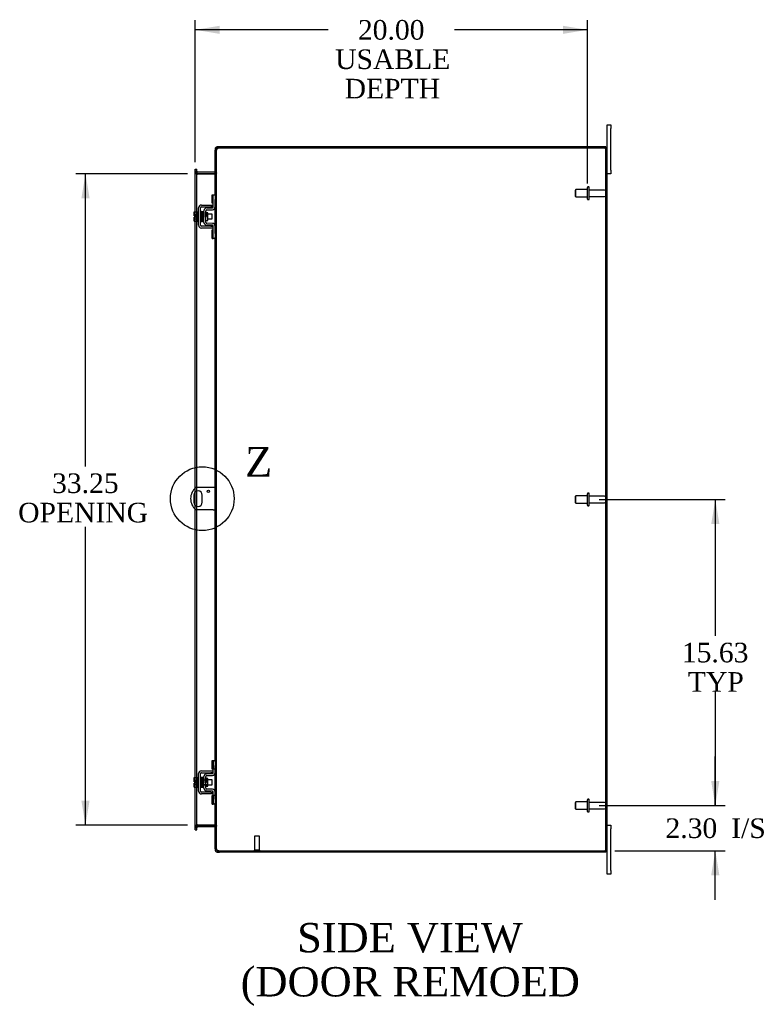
# Model space of a CAD drawing. Header units: inches. Extents: x 19 to 237, y 5 to 158.
# Tile 5 of 8: x 136 to 174, y 53 to 103. Entities that reach past the tile are written whole.
import ezdxf
from ezdxf.enums import TextEntityAlignment as Align
from ezdxf.lldxf.tags import DXFTag

# ---------------------------------------------------------------- set-up
doc = ezdxf.new("R2010")
doc.units = ezdxf.units.IN
doc.header["$MEASUREMENT"] = 0
doc.layers.get('0').update_dxf_attribs({"linetype": 'CONTINUOUS'})
for name, color, linetype in [('COM40153-1', 7, 'CONTINUOUS'), ('COM42667', 7, 'CONTINUOUS'), ('COM42780', 7, 'CONTINUOUS'), ('COM48491', 7, 'CONTINUOUS'), ('COM48519', 7, 'CONTINUOUS'), ('DEFAULT', 7, 'CONTINUOUS'), ('FET07710', 7, 'CONTINUOUS'), ('SCC19011', 7, 'CONTINUOUS'), ('SPR20265', 7, 'CONTINUOUS'), ('STD21878', 7, 'CONTINUOUS'), ('STD26094', 7, 'CONTINUOUS'), ('WAF25035', 7, 'CONTINUOUS')]:
    doc.layers.add(name, color=color, linetype=linetype)
doc.styles.add('SEACAD_TIMES_NEW_ROMAN', font='times.ttf')
tags = doc.linetypes.add('CENTER2', pattern=[1.125, 0.75, -0.125, 0.125, -0.125]).pattern_tags.tags
tags[10:11] = [DXFTag(74, 4), DXFTag(75, 0), DXFTag(340, '0'), DXFTag(46, 0.0), DXFTag(50, 0.0), DXFTag(44, 0.0), DXFTag(45, 0.0)]
tags[8:9] = [DXFTag(74, 4), DXFTag(75, 0), DXFTag(340, '0'), DXFTag(46, 0.0), DXFTag(50, 0.0), DXFTag(44, 0.0), DXFTag(45, 0.0)]
tags[6:7] = [DXFTag(74, 4), DXFTag(75, 0), DXFTag(340, '0'), DXFTag(46, 0.0), DXFTag(50, 0.0), DXFTag(44, 0.0), DXFTag(45, 0.0)]
tags[4:5] = [DXFTag(74, 4), DXFTag(75, 0), DXFTag(340, '0'), DXFTag(46, 0.0), DXFTag(50, 0.0), DXFTag(44, 0.0), DXFTag(45, 0.0)]

# ---------------------------------------------------------------- blocks, each defined once
blk = doc.blocks.new('GDIMGGROUP5')
at = {"layer": 'DEFAULT', "linetype": 'Continuous'}
for points in [[(171.454, 64.101), (171.037, 64.101), (171.245, 62.851)], [(171.454, 59.298), (171.245, 60.548), (171.037, 59.298)]]:
    blk.add_hatch(color=136, dxfattribs=at).paths.add_polyline_path(points)
at = {"layer": 'DEFAULT', "color": 136, "linetype": 'Continuous'}
for p, q in [((171.245, 62.851), (171.245, 65.351)), ((165.316, 62.851), (171.745, 62.851)), ((166.117, 60.548), (171.745, 60.548)), ((171.245, 58.048), (171.245, 60.548))]:
    blk.add_line(p, q, dxfattribs=at)
at = {"layer": 'DEFAULT', "color": 136, "linetype": 'Continuous', "style": 'SEACAD_TIMES_NEW_ROMAN'}
for s, p in [('2.30', (168.703, 62.199)), ('I/S', (172.057, 62.199))]:
    blk.add_text(s, height=1, dxfattribs=at).set_placement(p, align=Align.TOP_LEFT)
blk = doc.blocks.new('GDIMGGROUP6')
at = {"layer": 'DEFAULT', "linetype": 'Continuous'}
for points in [[(171.454, 77.226), (171.245, 78.476), (171.037, 77.226)], [(171.454, 64.101), (171.037, 64.101), (171.245, 62.851)]]:
    blk.add_hatch(color=136, dxfattribs=at).paths.add_polyline_path(points)
at = {"layer": 'DEFAULT', "color": 136, "linetype": 'Continuous'}
for p, q in [((165.316, 78.476), (171.745, 78.476)), ((171.245, 78.476), (171.245, 71.513)), ((171.245, 68.663), (171.245, 62.851)), ((165.316, 62.851), (171.745, 62.851))]:
    blk.add_line(p, q, dxfattribs=at)
at = {"layer": 'DEFAULT', "color": 136, "linetype": 'Continuous', "style": 'SEACAD_TIMES_NEW_ROMAN'}
for s, p in [('15.63', (169.539, 71.163)), ('TYP', (169.847, 69.663))]:
    blk.add_text(s, height=1, dxfattribs=at).set_placement(p, align=Align.TOP_LEFT)
blk = doc.blocks.new('GDIMGGROUP13')
at = {"layer": 'DEFAULT', "linetype": 'Continuous'}
for points in [[(145.962, 102.651), (144.712, 102.442), (145.962, 102.234)], [(163.466, 102.651), (163.466, 102.234), (164.716, 102.442)]]:
    blk.add_hatch(color=136, dxfattribs=at).paths.add_polyline_path(points)
at = {"layer": 'DEFAULT', "color": 136, "linetype": 'Continuous'}
for p, q in [((144.712, 95.696), (144.712, 102.942)), ((164.716, 94.601), (164.716, 102.942)), ((151.497, 102.442), (144.712, 102.442)), ((164.716, 102.442), (157.932, 102.442))]:
    blk.add_line(p, q, dxfattribs=at)
at = {"layer": 'DEFAULT', "color": 136, "linetype": 'Continuous', "style": 'SEACAD_TIMES_NEW_ROMAN'}
for s, p in [('20.00', (153.008, 102.942)), ('USABLE', (151.847, 101.442)), ('DEPTH', (152.333, 99.942))]:
    blk.add_text(s, height=1, dxfattribs=at).set_placement(p, align=Align.TOP_LEFT)
blk = doc.blocks.new('GDIMGGROUP20')
at = {"layer": 'DEFAULT', "linetype": 'Continuous'}
for points in [[(138.9, 93.851), (139.316, 93.851), (139.108, 95.101)], [(138.9, 63.101), (139.108, 61.851), (139.316, 63.101)]]:
    blk.add_hatch(color=136, dxfattribs=at).paths.add_polyline_path(points)
at = {"layer": 'DEFAULT', "color": 136, "linetype": 'Continuous'}
for p, q in [((144.32, 95.101), (138.608, 95.101)), ((139.108, 80.155), (139.108, 95.101)), ((139.108, 61.851), (139.108, 77.081)), ((144.32, 61.851), (138.608, 61.851))]:
    blk.add_line(p, q, dxfattribs=at)
at = {"layer": 'DEFAULT', "color": 136, "linetype": 'Continuous', "style": 'SEACAD_TIMES_NEW_ROMAN'}
for s, p in [('33.25', (137.402, 79.805)), ('OPENING ', (135.672, 78.305))]:
    blk.add_text(s, height=1, dxfattribs=at).set_placement(p, align=Align.TOP_LEFT)
blk = doc.blocks.new('SE1')
at = {"color": 136, "linetype": 'Continuous', "style": 'SEACAD_TIMES_NEW_ROMAN'}
blk.add_text('Z', height=1.5, dxfattribs=at).set_placement((147.251, 81.146), align=Align.TOP_LEFT)
blk = doc.blocks.new('SE')
at = {"layer": 'DEFAULT', "color": 7, "linetype": 'CENTER2'}
blk.add_circle((145.069, 78.516), 1.625, dxfattribs=at)
at = {"layer": 'DEFAULT'}
blk.add_blockref('SE1', (0, 0), dxfattribs=at)

msp = doc.modelspace()

# ---------------------------------------------------------------- linework, layer by layer
at = {"layer": 'COM40153-1', "color": 7}
for p, q in [((145.617, 79.078), (144.729, 79.078)), ((145.725, 79.078), (145.617, 79.078)), ((144.632, 78.697), (144.632, 78.334)), ((145.069, 78.334), (145.069, 78.697)), ((145.617, 77.953), (144.729, 77.953)), ((145.617, 77.953), (145.725, 77.953))]:
    msp.add_line(p, q, dxfattribs=at)
msp.add_circle((145.381, 78.891), 0.0625, dxfattribs=at)
for centre, radius, start, end in [((145.225, 78.516), 0.75, 131.4096, 228.5904), ((144.85, 78.697), 0.218, 0, 180), ((144.85, 78.334), 0.218, 180, 0)]:
    msp.add_arc(centre, radius, start, end, dxfattribs=at)
at = {"layer": 'COM42667', "color": 7}
for p, q in [((145.023, 93.502), (145.505, 93.502)), ((145.505, 93.502), (145.63, 93.502)), ((144.88, 92.468), (144.88, 93.359)), ((144.975, 92.468), (144.975, 93.359)), ((145.023, 93.407), (145.505, 93.407)), ((145.63, 93.407), (145.505, 93.407)), ((145.505, 92.42), (145.023, 92.42)), ((145.505, 92.325), (145.023, 92.325)), ((145.505, 92.42), (145.63, 92.42)), ((145.63, 92.325), (145.505, 92.325)), ((144.88, 63.592), (144.88, 64.483)), ((144.975, 63.592), (144.975, 64.483)), ((145.023, 64.626), (145.505, 64.626)), ((145.023, 64.531), (145.505, 64.531)), ((145.505, 64.626), (145.63, 64.626)), ((145.63, 64.531), (145.505, 64.531)), ((145.505, 63.544), (145.023, 63.544)), ((145.505, 63.449), (145.023, 63.449)), ((145.505, 63.544), (145.63, 63.544)), ((145.63, 63.449), (145.505, 63.449))]:
    msp.add_line(p, q, dxfattribs=at)
for centre, radius, start, end in [((145.023, 93.359), 0.143, 90, 180), ((145.023, 93.359), 0.048, 90, 180), ((145.023, 92.468), 0.143, 180, 270), ((145.023, 92.468), 0.048, 180, 270), ((145.023, 64.483), 0.143, 90, 180), ((145.023, 64.483), 0.048, 90, 180), ((145.023, 63.592), 0.143, 180, 270), ((145.023, 63.592), 0.048, 180, 270)]:
    msp.add_arc(centre, radius, start, end, dxfattribs=at)
at = {"layer": 'COM42780', "color": 7}
for p, q in [((145.566, 93.592), (145.566, 94.029)), ((145.566, 94.029), (145.616, 94.029)), ((145.63, 94.029), (145.616, 94.029)), ((145.63, 93.779), (145.63, 94.029)), ((145.63, 94.029), (145.725, 94.029)), ((145.725, 93.982), (145.725, 93.779)), ((145.616, 93.592), (145.566, 93.592)), ((145.616, 93.592), (145.63, 93.592)), ((145.63, 93.407), (145.63, 93.779)), ((145.725, 93.407), (145.725, 93.779)), ((145.153, 92.617), (145.153, 93.211)), ((145.248, 92.617), (145.248, 93.211)), ((145.343, 93.109), (145.273, 93.109)), ((145.294, 93.354), (145.583, 93.359)), ((145.296, 93.259), (145.585, 93.264)), ((145.343, 92.719), (145.343, 93.109)), ((145.248, 92.719), (145.343, 92.719)), ((145.583, 92.469), (145.294, 92.474)), ((145.585, 92.564), (145.296, 92.569)), ((145.566, 91.798), (145.566, 92.235)), ((145.566, 92.235), (145.616, 92.235)), ((145.63, 92.235), (145.616, 92.235)), ((145.63, 92.048), (145.63, 92.421)), ((145.63, 91.798), (145.63, 92.048)), ((145.725, 92.048), (145.725, 92.421)), ((145.725, 92.048), (145.725, 91.845)), ((145.566, 91.798), (145.616, 91.798)), ((145.616, 91.798), (145.63, 91.798)), ((145.725, 91.798), (145.63, 91.798)), ((145.566, 64.716), (145.566, 65.153)), ((145.566, 65.153), (145.616, 65.153)), ((145.63, 65.153), (145.616, 65.153)), ((145.63, 64.903), (145.63, 65.153)), ((145.63, 65.153), (145.725, 65.153)), ((145.63, 64.531), (145.63, 64.903)), ((145.633, 64.716), (145.633, 65.153)), ((145.725, 65.106), (145.725, 64.903)), ((145.725, 64.531), (145.725, 64.903)), ((145.153, 63.741), (145.153, 64.335)), ((145.248, 63.741), (145.248, 64.335)), ((145.294, 64.478), (145.583, 64.483)), ((145.296, 64.383), (145.585, 64.388)), ((145.616, 64.716), (145.566, 64.716)), ((145.616, 64.716), (145.63, 64.716)), ((145.725, 64.716), (145.63, 64.716)), ((145.153, 64.163), (145.343, 64.163)), ((145.343, 64.144), (145.153, 64.144)), ((145.153, 63.931), (145.343, 63.931)), ((145.153, 63.913), (145.343, 63.913)), ((145.273, 64.233), (145.248, 64.233)), ((145.248, 63.843), (145.343, 63.843)), ((145.343, 64.233), (145.273, 64.233)), ((145.343, 63.843), (145.343, 64.233)), ((145.583, 63.593), (145.294, 63.598)), ((145.585, 63.688), (145.296, 63.693)), ((145.566, 62.922), (145.566, 63.359)), ((145.566, 63.359), (145.616, 63.359)), ((145.63, 63.359), (145.616, 63.359)), ((145.63, 63.172), (145.63, 63.545)), ((145.725, 63.359), (145.63, 63.359)), ((145.633, 62.922), (145.633, 63.359)), ((145.725, 63.172), (145.725, 63.545)), ((145.566, 62.922), (145.616, 62.922)), ((145.616, 62.922), (145.63, 62.922)), ((145.631, 63.228), (145.63, 63.228)), ((145.631, 63.197), (145.63, 63.197)), ((145.63, 62.922), (145.63, 63.172)), ((145.631, 63.118), (145.63, 63.118)), ((145.631, 63.113), (145.63, 63.113)), ((145.631, 63.088), (145.63, 63.088)), ((145.631, 63.054), (145.63, 63.054)), ((145.725, 62.922), (145.63, 62.922)), ((145.631, 63.228), (145.631, 63.113)), ((145.631, 63.113), (145.631, 63.088)), ((145.631, 63.088), (145.631, 63.054)), ((145.725, 63.172), (145.725, 62.969))]:
    msp.add_line(p, q, dxfattribs=at)
for centre, radius, start, end in [((145.296, 93.211), 0.143, 91, 180), ((145.296, 93.211), 0.048, 91, 180), ((145.582, 93.407), 0.048, 271, 0), ((145.582, 93.407), 0.143, 271, 0), ((145.296, 92.617), 0.143, 180, 269), ((145.296, 92.617), 0.048, 180, 269), ((145.582, 92.421), 0.048, 0, 89), ((145.582, 92.421), 0.143, 0, 89), ((145.296, 64.335), 0.143, 91, 180), ((145.296, 64.335), 0.048, 91, 180), ((145.582, 64.531), 0.048, 271, 0), ((145.582, 64.531), 0.143, 271, 0), ((145.296, 63.741), 0.143, 180, 269), ((145.296, 63.741), 0.048, 180, 269), ((145.582, 63.545), 0.048, 0, 89), ((145.582, 63.545), 0.143, 0, 89)]:
    msp.add_arc(centre, radius, start, end, dxfattribs=at)
at = {"layer": 'COM48491', "color": 7}
for p, q in [((145.797, 96.299), (145.725, 96.299)), ((145.725, 93.982), (145.725, 96.299)), ((145.797, 96.299), (145.803, 96.331)), ((145.797, 60.653), (145.797, 96.299)), ((165.617, 96.404), (145.951, 96.404)), ((165.617, 96.404), (165.725, 96.404)), ((165.653, 60.548), (165.653, 96.404)), ((165.725, 60.548), (165.725, 96.404)), ((144.712, 95.196), (144.712, 95.236)), ((144.784, 95.236), (144.712, 95.236)), ((144.712, 93.155), (144.712, 95.196)), ((144.784, 95.161), (144.712, 95.161)), ((144.784, 95.236), (144.784, 95.196)), ((144.784, 93.155), (144.784, 95.196)), ((144.808, 95.076), (144.784, 95.076)), ((144.808, 95.076), (144.82, 95.076)), ((145.689, 95.076), (144.82, 95.076)), ((145.689, 95.076), (145.699, 95.076)), ((145.699, 95.076), (145.72, 95.076)), ((145.725, 95.15), (145.797, 95.15)), ((144.712, 92.948), (144.712, 93.155)), ((144.784, 92.673), (144.784, 93.155)), ((145.725, 92.421), (145.725, 93.407)), ((144.712, 92.88), (144.712, 92.948)), ((144.712, 92.673), (144.712, 92.88)), ((144.712, 79.063), (144.712, 92.673)), ((144.784, 79.078), (144.784, 92.673)), ((145.725, 65.106), (145.725, 91.845)), ((144.712, 78.867), (144.712, 79.063)), ((144.784, 78.905), (144.784, 79.078)), ((144.784, 78.126), (144.784, 78.905)), ((144.712, 78.165), (144.712, 78.867)), ((144.712, 77.969), (144.712, 78.165)), ((144.712, 64.279), (144.712, 77.969)), ((144.784, 77.953), (144.784, 78.126)), ((144.784, 64.279), (144.784, 77.953)), ((145.725, 63.545), (145.725, 64.531)), ((144.712, 64.072), (144.712, 64.279)), ((144.712, 64.004), (144.712, 64.072)), ((144.712, 63.797), (144.712, 64.004)), ((144.784, 63.797), (144.784, 64.279)), ((144.712, 61.755), (144.712, 63.797)), ((144.784, 61.755), (144.784, 63.797)), ((145.725, 60.653), (145.725, 62.969)), ((144.808, 61.876), (144.784, 61.876)), ((144.82, 61.876), (144.808, 61.876)), ((144.82, 61.876), (145.689, 61.876)), ((145.699, 61.876), (145.689, 61.876)), ((145.699, 61.876), (145.72, 61.876)), ((144.784, 61.791), (144.712, 61.791)), ((144.712, 61.715), (144.712, 61.755)), ((144.712, 61.715), (144.784, 61.715)), ((144.784, 61.755), (144.784, 61.715)), ((145.725, 61.802), (145.797, 61.802)), ((145.797, 60.653), (145.725, 60.653)), ((145.803, 60.62), (145.797, 60.653)), ((145.951, 60.548), (165.617, 60.548)), ((165.725, 60.548), (165.617, 60.548))]:
    msp.add_line(p, q, dxfattribs=at)
for centre, radius, start, end in [((145.773, 96.295), 0.0474, 129.5351, 175.4044), ((145.879, 96.159), 0.219, 101.9896, 128.4732), ((145.894, 96.299), 0.0967, 128.9792, 160.4725), ((145.951, 96.154), 0.25, 90, 118.1546), ((144.973, 95.168), 0.189, 182.2399, 209.1867), ((145.583, 95.158), 0.142, 324.6894, 356.6558), ((144.973, 61.784), 0.189, 150.8133, 177.7601), ((145.583, 61.793), 0.142, 3.3442, 35.3106), ((145.773, 60.657), 0.0474, 184.5956, 230.4649), ((145.894, 60.652), 0.0967, 199.5275, 231.0208), ((145.951, 60.798), 0.25, 241.8454, 270)]:
    msp.add_arc(centre, radius, start, end, dxfattribs=at)
for points, knots in [([(144.712, 95.161), (144.712, 95.153), (144.714, 95.146), (144.721, 95.132), (144.726, 95.125), (144.738, 95.111), (144.746, 95.104), (144.764, 95.09), (144.773, 95.083), (144.784, 95.076)], [0, 0, 0, 0, 0.25, 0.25, 0.5, 0.5, 0.75, 0.75, 1, 1, 1, 1]), ([(145.797, 95.15), (145.797, 95.144), (145.795, 95.138), (145.788, 95.125), (145.783, 95.119), (145.769, 95.107), (145.76, 95.101), (145.741, 95.088), (145.731, 95.082), (145.72, 95.076)], [0, 0, 0, 0, 0.25, 0.25, 0.5, 0.5, 0.75, 0.75, 1, 1, 1, 1]), ([(145.72, 95.076), (145.731, 95.082), (145.741, 95.088), (145.76, 95.101), (145.769, 95.107), (145.783, 95.119), (145.788, 95.125), (145.795, 95.138), (145.797, 95.144), (145.797, 95.15)], [0, 0, 0, 0, 0.25, 0.25, 0.5, 0.5, 0.75, 0.75, 1, 1, 1, 1]), ([(144.784, 61.876), (144.773, 61.868), (144.764, 61.861), (144.746, 61.847), (144.738, 61.84), (144.726, 61.826), (144.721, 61.819), (144.714, 61.805), (144.712, 61.798), (144.712, 61.791)], [0, 0, 0, 0, 0.25, 0.25, 0.5, 0.5, 0.75, 0.75, 1, 1, 1, 1]), ([(145.72, 61.876), (145.731, 61.869), (145.741, 61.863), (145.76, 61.851), (145.769, 61.845), (145.783, 61.832), (145.788, 61.826), (145.795, 61.814), (145.797, 61.808), (145.797, 61.802)], [0, 0, 0, 0, 0.25, 0.25, 0.5, 0.5, 0.75, 0.75, 1, 1, 1, 1]), ([(145.797, 61.802), (145.797, 61.808), (145.795, 61.814), (145.788, 61.826), (145.783, 61.832), (145.769, 61.845), (145.76, 61.851), (145.741, 61.863), (145.731, 61.869), (145.72, 61.876)], [0, 0, 0, 0, 0.25, 0.25, 0.5, 0.5, 0.75, 0.75, 1, 1, 1, 1]), ([(145.742, 60.62), (145.744, 60.619), (145.746, 60.617), (145.75, 60.614), (145.754, 60.611), (145.758, 60.608), (145.763, 60.605), (145.768, 60.602), (145.773, 60.599), (145.781, 60.596), (145.791, 60.591), (145.803, 60.587), (145.814, 60.583), (145.824, 60.58), (145.83, 60.578), (145.833, 60.577)], [0, 0, 0, 0, 0.058508, 0.117588, 0.177234, 0.23744, 0.298196, 0.359495, 0.421327, 0.483683, 0.609872, 0.738031, 0.824554, 0.911887, 1, 1, 1, 1])]:
    msp.add_open_spline(points, degree=3, knots=knots, dxfattribs=at)
at = {"layer": 'COM48519', "color": 7}
for p, q in [((145.725, 96.368), (145.725, 96.299)), ((145.797, 96.368), (145.725, 96.368)), ((145.803, 96.387), (145.797, 96.368)), ((145.797, 96.368), (145.797, 96.299)), ((145.833, 96.404), (145.833, 96.476)), ((145.951, 96.476), (145.833, 96.476)), ((145.951, 96.404), (145.833, 96.404)), ((165.653, 96.476), (145.951, 96.476)), ((165.653, 96.404), (165.653, 96.476)), ((144.712, 95.331), (144.784, 95.331)), ((144.712, 95.26), (144.712, 95.331)), ((144.712, 95.236), (144.712, 95.26)), ((144.784, 95.209), (144.712, 95.209)), ((144.784, 95.26), (144.784, 95.331)), ((144.784, 95.236), (144.784, 95.26)), ((144.79, 95.124), (144.784, 95.107)), ((144.808, 95.175), (144.79, 95.124)), ((145.689, 95.173), (144.82, 95.173)), ((145.689, 95.101), (144.82, 95.101)), ((145.699, 95.174), (145.72, 95.105)), ((145.725, 95.209), (145.797, 95.209)), ((144.79, 61.827), (144.784, 61.844)), ((144.808, 61.777), (144.79, 61.827)), ((144.82, 61.851), (145.689, 61.851)), ((145.699, 61.777), (145.72, 61.846)), ((144.784, 61.743), (144.712, 61.743)), ((144.712, 61.691), (144.712, 61.715)), ((144.712, 61.621), (144.712, 61.691)), ((144.712, 61.621), (144.784, 61.621)), ((144.784, 61.691), (144.784, 61.715)), ((144.784, 61.621), (144.784, 61.691)), ((144.82, 61.779), (145.689, 61.779)), ((145.725, 61.743), (145.797, 61.743)), ((145.725, 60.653), (145.725, 60.584)), ((145.797, 60.584), (145.725, 60.584)), ((145.797, 60.653), (145.797, 60.584)), ((145.797, 60.584), (145.803, 60.564)), ((145.833, 60.548), (145.833, 60.476)), ((145.833, 60.548), (145.951, 60.548)), ((145.833, 60.476), (145.951, 60.476)), ((165.653, 60.476), (145.951, 60.476)), ((165.653, 60.548), (165.653, 60.476))]:
    msp.add_line(p, q, dxfattribs=at)
for centre, radius, start, end in [((145.833, 96.368), 0.108, 147.3569, 180), ((145.833, 96.368), 0.108, 90, 147.3569), ((145.833, 96.368), 0.036, 90, 147.3569), ((144.82, 95.209), 0.108, 180, 250.2179), ((144.82, 95.209), 0.036, 180, 250.2179), ((144.82, 95.209), 0.108, 250.2179, 257.0013), ((144.82, 95.209), 0.108, 257.0013, 270), ((144.82, 95.209), 0.036, 250.2179, 270), ((145.689, 95.209), 0.036, 270, 286.2205), ((145.689, 95.209), 0.108, 270, 286.2205), ((145.689, 95.209), 0.036, 286.2205, 360), ((145.689, 95.209), 0.108, 286.2205, 360), ((144.82, 61.743), 0.108, 109.7821, 180), ((144.82, 61.743), 0.108, 102.9987, 109.7821), ((144.82, 61.743), 0.108, 90, 102.9987), ((145.689, 61.743), 0.108, 73.7795, 90), ((145.689, 61.743), 0.108, 0, 73.7795), ((144.82, 61.743), 0.036, 109.7821, 180), ((144.82, 61.743), 0.036, 90, 109.7821), ((145.689, 61.743), 0.036, 73.7795, 90), ((145.689, 61.743), 0.036, 0, 73.7795), ((145.833, 60.584), 0.108, 180, 212.6431), ((145.833, 60.584), 0.108, 212.6431, 270), ((145.833, 60.584), 0.036, 212.6431, 270)]:
    msp.add_arc(centre, radius, start, end, dxfattribs=at)
at = {"layer": 'FET07710', "color": 7}
for p, q in [((165.725, 97.413), (165.725, 97.601)), ((165.725, 97.601), (165.912, 97.601)), ((165.912, 97.601), (165.912, 97.413)), ((165.725, 96.404), (165.725, 97.413)), ((165.912, 95.288), (165.912, 97.413)), ((165.912, 95.101), (165.725, 95.101)), ((165.912, 95.288), (165.912, 95.101)), ((165.725, 61.851), (165.912, 61.851)), ((165.912, 61.851), (165.912, 61.663)), ((165.912, 59.538), (165.912, 61.663)), ((165.725, 59.538), (165.725, 60.548)), ((165.725, 59.351), (165.725, 59.538)), ((165.912, 59.351), (165.725, 59.351)), ((165.912, 59.538), (165.912, 59.351))]:
    msp.add_line(p, q, dxfattribs=at)
at = {"layer": 'SCC19011', "color": 7}
for p, q in [((144.654, 93.155), (144.835, 93.155)), ((144.654, 93.023), (144.654, 93.155)), ((144.654, 93.023), (144.835, 93.023)), ((144.654, 92.948), (144.654, 93.023)), ((144.998, 93.036), (144.975, 93.036)), ((145.048, 93.036), (145.033, 93.036)), ((145.098, 93.036), (145.083, 93.036)), ((145.148, 93.036), (145.133, 93.036)), ((145.567, 93.036), (145.343, 93.036)), ((145.567, 92.792), (145.567, 93.036)), ((144.749, 92.948), (144.654, 92.948)), ((144.654, 92.805), (144.654, 92.88)), ((144.749, 92.88), (144.654, 92.88)), ((144.654, 92.805), (144.835, 92.805)), ((144.654, 92.673), (144.654, 92.805)), ((144.654, 92.673), (144.835, 92.673)), ((144.749, 92.88), (144.749, 92.948)), ((144.975, 92.792), (145.007, 92.792)), ((145.042, 92.792), (145.057, 92.792)), ((145.092, 92.792), (145.107, 92.792)), ((145.142, 92.792), (145.153, 92.792)), ((145.343, 92.792), (145.567, 92.792)), ((144.654, 64.279), (144.835, 64.279)), ((144.654, 64.147), (144.654, 64.279)), ((144.654, 64.147), (144.835, 64.147)), ((144.654, 64.072), (144.654, 64.147)), ((144.749, 64.072), (144.654, 64.072)), ((144.654, 63.929), (144.654, 64.004)), ((144.749, 64.004), (144.654, 64.004)), ((144.654, 63.929), (144.835, 63.929)), ((144.654, 63.797), (144.654, 63.929)), ((144.749, 64.004), (144.749, 64.072)), ((144.998, 64.16), (144.975, 64.16)), ((144.975, 63.916), (145.007, 63.916)), ((145.048, 64.16), (145.033, 64.16)), ((145.042, 63.916), (145.057, 63.916)), ((145.098, 64.16), (145.083, 64.16)), ((145.092, 63.916), (145.107, 63.916)), ((145.148, 64.16), (145.133, 64.16)), ((145.142, 63.916), (145.153, 63.916)), ((145.567, 64.16), (145.343, 64.16)), ((145.343, 63.916), (145.567, 63.916)), ((145.567, 63.916), (145.567, 64.16)), ((144.654, 63.797), (144.835, 63.797))]:
    msp.add_line(p, q, dxfattribs=at)
at = {"layer": 'SPR20265', "color": 7}
for p, q in [((145.252, 92.914), (145.287, 92.914)), ((145.252, 64.038), (145.287, 64.038))]:
    msp.add_line(p, q, dxfattribs=at)
for centre, radius, start, end in [((149.925, 92.736), 4.954, 175.1676, 176.5222), ((145.107, 93.138), 0.0181, 0.2962, 180.6354), ((149.897, 92.737), 4.891, 179.5941, 179.9583), ((149.925, 63.86), 4.954, 175.1676, 176.5222), ((149.897, 63.861), 4.891, 179.5941, 179.9583), ((145.107, 64.262), 0.0181, 0.2962, 180.6354)]:
    msp.add_arc(centre, radius, start, end, dxfattribs=at)
for centre, start_param, end_param in [((144.989, 92.741), 0, 2.474646), ((144.989, 92.741), 3.808539, 6.283185), ((144.989, 63.865), 0, 2.474646), ((144.989, 63.865), 3.808539, 6.283185)]:
    msp.add_ellipse(centre, major_axis=(0.0175, 0), ratio=0.707107, start_param=start_param, end_param=end_param, dxfattribs=at)
for points, knots in [([(145.024, 93.154), (145.024, 93.155), (145.024, 93.157), (145.024, 93.16), (145.023, 93.162), (145.021, 93.165), (145.019, 93.167), (145.016, 93.169), (145.013, 93.171), (145.009, 93.172), (145.003, 93.171), (144.995, 93.167), (144.989, 93.159), (144.989, 93.153), (144.988, 93.15)], [0, 0, 0, 0, 0.03948, 0.078027, 0.11705, 0.157795, 0.20119, 0.247813, 0.297965, 0.351797, 0.472995, 0.624898, 0.803476, 1, 1, 1, 1]), ([(144.99, 93.15), (144.991, 93.151), (144.992, 93.148), (144.995, 93.117), (144.997, 93.063), (144.999, 93.008), (145.001, 92.961), (145.002, 92.911), (145.004, 92.86), (145.006, 92.81), (145.008, 92.765), (145.009, 92.726), (145.011, 92.696), (145.013, 92.678), (145.014, 92.676), (145.015, 92.675)], [0.041658, 0.041658, 0.041658, 0.041658, 0.1062331, 0.2177365, 0.3345116, 0.3951575, 0.4571173, 0.5204025, 0.5850154, 0.650919, 0.7181243, 0.7866617, 0.856475, 0.927577, 0.9945625, 0.9945625, 0.9945625, 0.9945625]), ([(145.05, 92.679), (145.049, 92.681), (145.047, 92.686), (145.044, 92.729), (145.042, 92.789), (145.04, 92.847), (145.038, 92.896), (145.036, 92.946), (145.035, 92.996), (145.033, 93.044), (145.031, 93.086), (145.029, 93.121), (145.027, 93.146), (145.026, 93.157), (145.025, 93.157), (145.024, 93.157)], [0.0084013, 0.0084013, 0.0084013, 0.0084013, 0.1047673, 0.2149815, 0.3308118, 0.3911182, 0.4528716, 0.5160814, 0.5807303, 0.6468516, 0.7144807, 0.783578, 0.8541849, 0.926338, 0.9626406, 0.9626406, 0.9626406, 0.9626406]), ([(145.039, 93.148), (145.038, 93.144), (145.036, 93.122), (145.034, 93.08), (145.033, 93.054), (145.032, 93.052)], [0.1075026, 0.1075026, 0.1075026, 0.1075026, 0.219859, 0.336958, 0.3455788, 0.3455788, 0.3455788, 0.3455788]), ([(145.077, 93.139), (145.076, 93.144), (145.075, 93.151), (145.068, 93.16), (145.063, 93.163), (145.058, 93.164), (145.055, 93.163), (145.051, 93.162), (145.047, 93.16), (145.044, 93.158), (145.042, 93.154), (145.041, 93.15), (145.041, 93.147), (145.041, 93.146)], [0, 0, 0, 0, 0.337377, 0.476585, 0.593946, 0.643993, 0.690857, 0.738213, 0.787078, 0.837877, 0.890521, 0.944659, 1, 1, 1, 1]), ([(145.041, 93.141), (145.042, 93.133), (145.044, 93.118), (145.047, 93.063), (145.05, 92.992), (145.052, 92.912), (145.055, 92.833), (145.058, 92.763), (145.061, 92.709), (145.062, 92.695), (145.063, 92.687)], [0, 0, 0, 0, 0.125356, 0.250547, 0.375714, 0.500726, 0.625702, 0.75054, 0.875328, 1, 1, 1, 1]), ([(145.098, 92.689), (145.097, 92.697), (145.096, 92.711), (145.093, 92.764), (145.09, 92.833), (145.087, 92.912), (145.085, 92.992), (145.082, 93.063), (145.079, 93.119), (145.077, 93.135), (145.076, 93.143)], [0, 0, 0, 0, 0.123677, 0.247763, 0.372182, 0.497025, 0.622181, 0.747773, 0.873664, 1, 1, 1, 1]), ([(145.09, 93.141), (145.089, 93.138), (145.087, 93.131), (145.084, 93.093), (145.083, 93.061), (145.082, 93.049)], [0, 0, 0, 0, 0.1069729, 0.2190176, 0.2772299, 0.2772299, 0.2772299, 0.2772299]), ([(145.09, 93.137), (145.091, 93.135), (145.093, 93.129), (145.096, 93.086), (145.099, 93.017), (145.101, 92.943), (145.104, 92.881), (145.105, 92.834), (145.107, 92.79), (145.109, 92.751), (145.111, 92.72), (145.113, 92.698), (145.114, 92.689), (145.115, 92.689), (145.115, 92.689)], [0.0031575, 0.0031575, 0.0031575, 0.0031575, 0.106276, 0.2177664, 0.3343795, 0.4562757, 0.5195077, 0.5840716, 0.6500082, 0.7172741, 0.7858907, 0.8559002, 0.9272657, 0.9562295, 0.9562295, 0.9562295, 0.9562295]), ([(145.149, 92.697), (145.149, 92.697), (145.148, 92.699), (145.145, 92.725), (145.143, 92.773), (145.141, 92.824), (145.139, 92.867), (145.137, 92.914), (145.136, 92.961), (145.134, 93.008), (145.132, 93.052), (145.13, 93.089), (145.128, 93.118), (145.127, 93.137), (145.125, 93.14), (145.125, 93.141)], [0.0493682, 0.0493682, 0.0493682, 0.0493682, 0.1041505, 0.2141198, 0.3297994, 0.3901531, 0.4519694, 0.5152557, 0.5800319, 0.6463064, 0.7140466, 0.7832821, 0.8540388, 0.9262663, 0.9997798, 0.9997798, 0.9997798, 0.9997798]), ([(145.15, 93.147), (145.149, 93.147), (145.145, 93.145), (145.139, 93.136), (145.138, 93.125), (145.135, 93.099), (145.134, 93.067), (145.133, 93.046), (145.132, 93.036)], [0.5101981, 0.5101981, 0.5101981, 0.5101981, 0.5126381, 0.5301382, 0.5631975, 0.6133029, 0.6453829, 0.6718832, 0.6718832, 0.6718832, 0.6718832]), ([(145.143, 93.121), (145.143, 93.12), (145.143, 93.114), (145.145, 93.09), (145.147, 93.052), (145.149, 93.009), (145.151, 92.955), (145.152, 92.913), (145.153, 92.889), (145.153, 92.887)], [0.5252176, 0.5252176, 0.5252176, 0.5252176, 0.5500519, 0.604828, 0.6390024, 0.6775462, 0.720453, 0.7677407, 0.7732337, 0.7732337, 0.7732337, 0.7732337]), ([(145.275, 93.116), (145.275, 93.117), (145.275, 93.12), (145.273, 93.124), (145.271, 93.127), (145.268, 93.13), (145.264, 93.132), (145.259, 93.133), (145.254, 93.133), (145.25, 93.131), (145.248, 93.13)], [0, 0, 0, 0, 0.0589773, 0.1211115, 0.1849679, 0.2490189, 0.31194, 0.3728411, 0.4898099, 0.5959107, 0.5959107, 0.5959107, 0.5959107]), ([(145.248, 93.01), (145.249, 93.005), (145.249, 92.987), (145.251, 92.954), (145.252, 92.929), (145.252, 92.914)], [0.6947227, 0.6947227, 0.6947227, 0.6947227, 0.7496304, 0.874808, 1, 1, 1, 1]), ([(145.287, 92.914), (145.287, 92.929), (145.286, 92.955), (145.284, 92.995), (145.282, 93.032), (145.281, 93.064), (145.279, 93.089), (145.277, 93.108), (145.276, 93.117), (145.275, 93.118), (145.275, 93.118)], [0, 0, 0, 0, 0.1236932, 0.2477957, 0.3722334, 0.4970307, 0.6222178, 0.7477992, 0.8737106, 0.9604174, 0.9604174, 0.9604174, 0.9604174]), ([(145.014, 92.677), (145.015, 92.675), (145.015, 92.673), (145.016, 92.669), (145.019, 92.665), (145.023, 92.662), (145.029, 92.659), (145.036, 92.659), (145.042, 92.662), (145.047, 92.666), (145.05, 92.672), (145.05, 92.676), (145.051, 92.678)], [0, 0, 0, 0, 0.065589, 0.134096, 0.204, 0.273642, 0.405923, 0.527776, 0.652215, 0.775569, 0.89228, 1, 1, 1, 1]), ([(145.05, 92.675), (145.051, 92.679), (145.053, 92.687), (145.055, 92.729), (145.057, 92.763), (145.057, 92.776)], [0, 0, 0, 0, 0.1087369, 0.2223139, 0.2823724, 0.2823724, 0.2823724, 0.2823724]), ([(145.063, 92.691), (145.063, 92.686), (145.064, 92.679), (145.071, 92.671), (145.077, 92.668), (145.082, 92.668), (145.085, 92.668), (145.089, 92.669), (145.092, 92.671), (145.095, 92.674), (145.098, 92.677), (145.099, 92.681), (145.099, 92.684), (145.099, 92.685)], [0, 0, 0, 0, 0.324319, 0.462115, 0.581304, 0.633213, 0.682431, 0.732423, 0.783847, 0.836789, 0.89085, 0.94542, 1, 1, 1, 1]), ([(145.101, 92.685), (145.102, 92.689), (145.104, 92.712), (145.106, 92.754), (145.107, 92.78), (145.107, 92.782)], [0.1097302, 0.1097302, 0.1097302, 0.1097302, 0.2224256, 0.3403895, 0.3502806, 0.3502806, 0.3502806, 0.3502806]), ([(145.115, 92.69), (145.116, 92.689), (145.116, 92.687), (145.117, 92.685), (145.119, 92.682), (145.121, 92.68), (145.123, 92.678), (145.126, 92.676), (145.131, 92.675), (145.137, 92.676), (145.144, 92.68), (145.15, 92.688), (145.151, 92.694), (145.152, 92.698)], [0.0423433, 0.0423433, 0.0423433, 0.0423433, 0.0780693, 0.1166064, 0.1566075, 0.1991192, 0.2448555, 0.2942488, 0.3475582, 0.468612, 0.6213089, 0.801496, 1, 1, 1, 1]), ([(145.249, 92.702), (145.25, 92.705), (145.251, 92.71), (145.252, 92.717), (145.252, 92.72)], [0.53014438, 0.53014438, 0.53014438, 0.53014438, 0.5577634, 0.5731101, 0.5731101, 0.5731101, 0.5731101]), ([(145.024, 64.28), (145.024, 64.28), (145.024, 64.281), (145.024, 64.284), (145.023, 64.286), (145.021, 64.289), (145.019, 64.291), (145.016, 64.293), (145.013, 64.295), (145.009, 64.296), (145.003, 64.295), (144.995, 64.291), (144.989, 64.283), (144.989, 64.277), (144.988, 64.274)], [0.0247586, 0.0247586, 0.0247586, 0.0247586, 0.0394799, 0.0780267, 0.1170502, 0.1577954, 0.2011902, 0.2478129, 0.2979655, 0.3517973, 0.4729948, 0.6248981, 0.8034762, 1, 1, 1, 1]), ([(144.99, 64.274), (144.991, 64.275), (144.992, 64.272), (144.995, 64.241), (144.997, 64.187), (144.999, 64.132), (145.001, 64.085), (145.002, 64.035), (145.004, 63.984), (145.006, 63.934), (145.008, 63.889), (145.009, 63.85), (145.011, 63.82), (145.013, 63.802), (145.014, 63.8), (145.015, 63.799)], [0.041658, 0.041658, 0.041658, 0.041658, 0.1062331, 0.2177365, 0.3345116, 0.3951575, 0.4571173, 0.5204025, 0.5850154, 0.650919, 0.7181243, 0.7866617, 0.856475, 0.927577, 0.9945625, 0.9945625, 0.9945625, 0.9945625]), ([(145.05, 63.803), (145.049, 63.805), (145.047, 63.81), (145.044, 63.853), (145.042, 63.913), (145.04, 63.971), (145.038, 64.02), (145.036, 64.07), (145.035, 64.12), (145.033, 64.168), (145.031, 64.21), (145.029, 64.245), (145.027, 64.27), (145.026, 64.281), (145.025, 64.281), (145.024, 64.281)], [0.0084013, 0.0084013, 0.0084013, 0.0084013, 0.1047673, 0.2149815, 0.3308118, 0.3911182, 0.4528716, 0.5160814, 0.5807303, 0.6468516, 0.7144807, 0.783578, 0.8541849, 0.926338, 0.9626406, 0.9626406, 0.9626406, 0.9626406]), ([(145.039, 64.272), (145.038, 64.268), (145.036, 64.246), (145.034, 64.204), (145.033, 64.178), (145.032, 64.176)], [0.1075026, 0.1075026, 0.1075026, 0.1075026, 0.219859, 0.336958, 0.3455788, 0.3455788, 0.3455788, 0.3455788]), ([(145.077, 64.263), (145.076, 64.268), (145.075, 64.275), (145.068, 64.284), (145.063, 64.287), (145.058, 64.288), (145.055, 64.287), (145.051, 64.286), (145.047, 64.284), (145.044, 64.282), (145.042, 64.278), (145.041, 64.274), (145.041, 64.271), (145.041, 64.27)], [0, 0, 0, 0, 0.337377, 0.476585, 0.593946, 0.643993, 0.690857, 0.738213, 0.787078, 0.837877, 0.890521, 0.944659, 1, 1, 1, 1]), ([(145.041, 64.265), (145.042, 64.257), (145.044, 64.242), (145.047, 64.187), (145.05, 64.116), (145.052, 64.036), (145.055, 63.957), (145.058, 63.887), (145.061, 63.833), (145.062, 63.819), (145.063, 63.811)], [0, 0, 0, 0, 0.125356, 0.250547, 0.375714, 0.500726, 0.625702, 0.75054, 0.875328, 1, 1, 1, 1]), ([(145.05, 63.799), (145.051, 63.803), (145.053, 63.811), (145.055, 63.853), (145.057, 63.887), (145.057, 63.9)], [0, 0, 0, 0, 0.1087369, 0.2223139, 0.2823724, 0.2823724, 0.2823724, 0.2823724]), ([(145.098, 63.813), (145.097, 63.821), (145.096, 63.835), (145.093, 63.888), (145.09, 63.957), (145.087, 64.036), (145.085, 64.116), (145.082, 64.187), (145.079, 64.243), (145.077, 64.259), (145.076, 64.267)], [0, 0, 0, 0, 0.123677, 0.247763, 0.372182, 0.497025, 0.622181, 0.747773, 0.873664, 1, 1, 1, 1]), ([(145.09, 64.265), (145.089, 64.262), (145.087, 64.255), (145.084, 64.217), (145.083, 64.185), (145.082, 64.173)], [0, 0, 0, 0, 0.1069729, 0.2190176, 0.2772299, 0.2772299, 0.2772299, 0.2772299]), ([(145.09, 64.261), (145.091, 64.259), (145.093, 64.253), (145.096, 64.21), (145.099, 64.141), (145.101, 64.067), (145.104, 64.005), (145.105, 63.958), (145.107, 63.914), (145.109, 63.875), (145.111, 63.844), (145.113, 63.822), (145.114, 63.813), (145.115, 63.813), (145.115, 63.813)], [0.0031575, 0.0031575, 0.0031575, 0.0031575, 0.106276, 0.2177664, 0.3343795, 0.4562757, 0.5195077, 0.5840716, 0.6500082, 0.7172741, 0.7858907, 0.8559002, 0.9272657, 0.9562295, 0.9562295, 0.9562295, 0.9562295]), ([(145.101, 63.809), (145.102, 63.813), (145.104, 63.836), (145.106, 63.878), (145.107, 63.904), (145.107, 63.906)], [0.1089671, 0.1089671, 0.1089671, 0.1089671, 0.2224256, 0.3403895, 0.3502806, 0.3502806, 0.3502806, 0.3502806]), ([(145.115, 63.814), (145.116, 63.813), (145.116, 63.811), (145.117, 63.809), (145.119, 63.806), (145.121, 63.804), (145.123, 63.802), (145.126, 63.8), (145.131, 63.799), (145.137, 63.8), (145.144, 63.804), (145.15, 63.812), (145.151, 63.818), (145.152, 63.822)], [0.0423433, 0.0423433, 0.0423433, 0.0423433, 0.0780693, 0.1166064, 0.1566075, 0.1991192, 0.2448555, 0.2942488, 0.3475582, 0.468612, 0.6213089, 0.801496, 1, 1, 1, 1]), ([(145.149, 63.821), (145.149, 63.821), (145.148, 63.823), (145.145, 63.849), (145.143, 63.897), (145.141, 63.948), (145.139, 63.991), (145.137, 64.038), (145.136, 64.085), (145.134, 64.132), (145.132, 64.176), (145.13, 64.213), (145.128, 64.242), (145.127, 64.261), (145.125, 64.264), (145.125, 64.265)], [0.0493682, 0.0493682, 0.0493682, 0.0493682, 0.1041505, 0.2141198, 0.3297994, 0.3901531, 0.4519694, 0.5152557, 0.5800319, 0.6463064, 0.7140466, 0.7832821, 0.8540388, 0.9262663, 0.9997798, 0.9997798, 0.9997798, 0.9997798]), ([(145.153, 64.272), (145.151, 64.272), (145.146, 64.269), (145.139, 64.26), (145.138, 64.249), (145.135, 64.223), (145.134, 64.193), (145.133, 64.175), (145.132, 64.167)], [0.5049436, 0.5049436, 0.5049436, 0.5049436, 0.5126381, 0.5301382, 0.5631975, 0.6133029, 0.6453829, 0.6655854, 0.6655854, 0.6655854, 0.6655854]), ([(145.143, 64.245), (145.143, 64.244), (145.143, 64.238), (145.145, 64.214), (145.147, 64.176), (145.149, 64.133), (145.151, 64.079), (145.152, 64.037), (145.153, 64.013), (145.153, 64.011)], [0.5252176, 0.5252176, 0.5252176, 0.5252176, 0.5500519, 0.604828, 0.6390024, 0.6775462, 0.720453, 0.7677407, 0.7732337, 0.7732337, 0.7732337, 0.7732337]), ([(145.275, 64.24), (145.275, 64.241), (145.275, 64.244), (145.273, 64.248), (145.271, 64.251), (145.268, 64.254), (145.264, 64.256), (145.259, 64.257), (145.254, 64.257), (145.25, 64.255), (145.248, 64.254)], [0, 0, 0, 0, 0.0589773, 0.1211115, 0.1849679, 0.2490189, 0.31194, 0.3728411, 0.4898099, 0.5959107, 0.5959107, 0.5959107, 0.5959107]), ([(145.248, 64.134), (145.249, 64.129), (145.249, 64.111), (145.251, 64.078), (145.252, 64.053), (145.252, 64.038)], [0.6947964, 0.6947964, 0.6947964, 0.6947964, 0.7496304, 0.874808, 1, 1, 1, 1]), ([(145.249, 63.826), (145.25, 63.829), (145.251, 63.834), (145.252, 63.84), (145.252, 63.841)], [0.53014438, 0.53014438, 0.53014438, 0.53014438, 0.5577634, 0.56769365, 0.56769365, 0.56769365, 0.56769365]), ([(145.287, 64.038), (145.287, 64.053), (145.286, 64.079), (145.284, 64.119), (145.282, 64.156), (145.281, 64.188), (145.279, 64.213), (145.277, 64.232), (145.276, 64.241), (145.275, 64.242), (145.275, 64.242)], [0, 0, 0, 0, 0.1236932, 0.2477957, 0.3722334, 0.4970307, 0.6222178, 0.7477992, 0.8737106, 0.9604174, 0.9604174, 0.9604174, 0.9604174]), ([(145.014, 63.801), (145.015, 63.799), (145.015, 63.797), (145.016, 63.793), (145.019, 63.789), (145.023, 63.786), (145.029, 63.783), (145.036, 63.783), (145.042, 63.786), (145.047, 63.79), (145.05, 63.796), (145.05, 63.8), (145.051, 63.802)], [0, 0, 0, 0, 0.065589, 0.134096, 0.204, 0.273642, 0.405923, 0.527776, 0.652215, 0.775569, 0.89228, 1, 1, 1, 1]), ([(145.063, 63.815), (145.063, 63.81), (145.064, 63.803), (145.071, 63.795), (145.077, 63.792), (145.082, 63.792), (145.085, 63.792), (145.089, 63.793), (145.092, 63.795), (145.095, 63.798), (145.098, 63.801), (145.099, 63.805), (145.099, 63.808), (145.099, 63.809)], [0, 0, 0, 0, 0.324319, 0.462115, 0.581304, 0.633213, 0.682431, 0.732423, 0.783847, 0.836789, 0.89085, 0.94542, 1, 1, 1, 1])]:
    msp.add_open_spline(points, degree=3, knots=knots, dxfattribs=at)
for points in [[(145.151, 92.694), (145.152, 92.7), (145.153, 92.705), (145.153, 92.713)], [(145.151, 63.818), (145.152, 63.824), (145.153, 63.829), (145.153, 63.837)]]:
    msp.add_open_spline(points, degree=3, dxfattribs=at)
at = {"layer": 'STD21878', "color": 7}
for p, q in [((147.982, 61.298), (147.732, 61.298)), ((147.732, 61.298), (147.732, 60.579)), ((147.982, 60.579), (147.982, 61.298)), ((147.998, 60.579), (147.717, 60.579)), ((147.717, 60.579), (147.717, 60.548)), ((147.998, 60.548), (147.998, 60.579))]:
    msp.add_line(p, q, dxfattribs=at)
at = {"layer": 'STD26094', "color": 7}
for p, q in [((164.129, 94.288), (164.091, 94.251)), ((164.091, 94.251), (164.091, 93.951)), ((164.129, 93.913), (164.129, 94.288)), ((164.716, 94.288), (164.129, 94.288)), ((164.716, 93.806), (164.716, 94.396)), ((164.786, 94.426), (164.746, 94.426)), ((164.816, 93.806), (164.816, 94.396)), ((165.593, 94.266), (164.816, 94.266)), ((164.091, 93.951), (164.129, 93.913)), ((164.129, 93.913), (164.716, 93.913)), ((164.746, 93.776), (164.786, 93.776)), ((164.816, 93.936), (165.593, 93.936)), ((164.129, 78.663), (164.091, 78.626)), ((164.091, 78.626), (164.091, 78.326)), ((164.129, 78.288), (164.129, 78.663)), ((164.716, 78.663), (164.129, 78.663)), ((164.716, 78.181), (164.716, 78.771)), ((164.786, 78.801), (164.746, 78.801)), ((164.816, 78.181), (164.816, 78.771)), ((165.593, 78.641), (164.816, 78.641)), ((164.091, 78.326), (164.129, 78.288)), ((164.129, 78.288), (164.716, 78.288)), ((164.746, 78.151), (164.786, 78.151)), ((164.816, 78.311), (165.593, 78.311)), ((164.129, 63.038), (164.091, 63.001)), ((164.091, 63.001), (164.091, 62.701)), ((164.129, 62.663), (164.129, 63.038)), ((164.716, 63.038), (164.129, 63.038)), ((164.716, 62.556), (164.716, 63.146)), ((164.786, 63.176), (164.746, 63.176)), ((164.816, 62.556), (164.816, 63.146)), ((165.593, 63.016), (164.816, 63.016)), ((164.091, 62.701), (164.129, 62.663)), ((164.129, 62.663), (164.716, 62.663)), ((164.746, 62.526), (164.786, 62.526)), ((164.816, 62.686), (165.593, 62.686))]:
    msp.add_line(p, q, dxfattribs=at)
for centre, radius, start, end in [((164.746, 94.396), 0.03, 90, 180), ((164.786, 94.396), 0.03, 0, 90), ((165.593, 94.206), 0.06, 0, 90), ((165.593, 93.996), 0.06, 270, 0), ((164.746, 93.806), 0.03, 180, 270), ((164.786, 93.806), 0.03, 270, 0), ((164.746, 78.771), 0.03, 90, 180), ((164.786, 78.771), 0.03, 0, 90), ((165.593, 78.581), 0.06, 0, 90), ((164.746, 78.181), 0.03, 180, 270), ((164.786, 78.181), 0.03, 270, 0), ((165.593, 78.371), 0.06, 270, 0), ((164.746, 63.146), 0.03, 90, 180), ((164.786, 63.146), 0.03, 0, 90), ((165.593, 62.956), 0.06, 0, 90), ((164.746, 62.556), 0.03, 180, 270), ((164.786, 62.556), 0.03, 270, 0), ((165.593, 62.746), 0.06, 270, 0)]:
    msp.add_arc(centre, radius, start, end, dxfattribs=at)
at = {"layer": 'WAF25035', "color": 7}
for p, q in [((144.835, 93.164), (144.835, 92.664)), ((144.88, 93.164), (144.835, 93.164)), ((144.835, 92.664), (144.88, 92.664)), ((144.835, 64.288), (144.835, 63.788)), ((144.88, 64.288), (144.835, 64.288)), ((144.835, 63.788), (144.88, 63.788))]:
    msp.add_line(p, q, dxfattribs=at)

# ---------------------------------------------------------------- block references
at = {"layer": 'DEFAULT', "color": 7}
for name in ['GDIMGGROUP13', 'GDIMGGROUP20', 'SE', 'GDIMGGROUP6', 'GDIMGGROUP5']:
    msp.add_blockref(name, (0, 0), dxfattribs=at)

# ---------------------------------------------------------------- texts
at = {"layer": 'DEFAULT', "color": 7, "style": 'SEACAD_TIMES_NEW_ROMAN'}
for s, p in [('SIDE VIEW', (149.908, 56.862)), ('(DOOR REMOED', (147.029, 54.612))]:
    msp.add_text(s, height=1.5, dxfattribs=at).set_placement(p, align=Align.TOP_LEFT)

doc.saveas('drawing.dxf')
